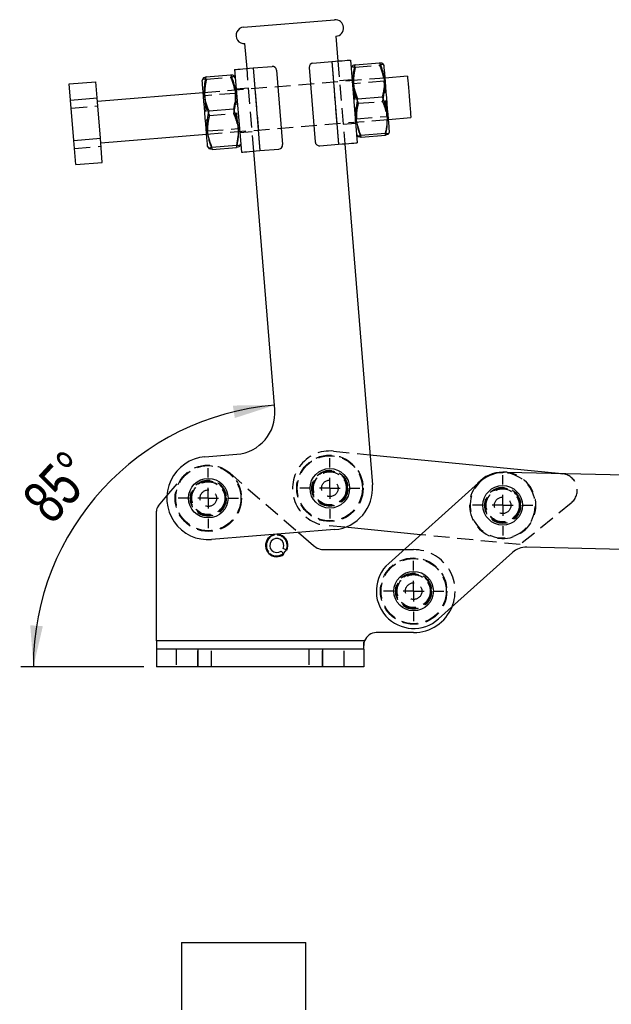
# Model space of a CAD drawing. Extents: x 32 to 386, y 7 to 320.
# Tile 3 of 9: x 45 to 93, y 202 to 281. Entities that reach past the tile are written whole.
import ezdxf

# ---------------------------------------------------------------- set-up
doc = ezdxf.new("R2010")
doc.units = 0
doc.linetypes.add('HIDDEN', pattern=[1.905, 1.27, -0.635])
doc.layers.get('0').update_dxf_attribs({"linetype": 'CONTINUOUS'})
doc.styles.add('SLDTEXTSTYLE0', font='TXT', dxfattribs={"width": 0.75})
doc.dimstyles.new('SLDDIMSTYLE3', dxfattribs={"dimtxt": 3.5, "dimasz": 3.302, "dimexe": 0, "dimexo": 0.0625, "dimgap": 0.875, "dimtad": 1, "dimdec": 4, "dimlfac": 3, "dimzin": 12, "dimtxsty": 'SLDTEXTSTYLE0', "dimsah": 1, "dimcen": 0.09, "dimazin": 3, "dimtfac": 1, "dimtdec": 0, "dimtofl": 0, "dimtmove": 0, "dimatfit": 3, "dimtolj": 1, "dimtzin": 12})

# ---------------------------------------------------------------- blocks, each defined once
blk = doc.blocks.new('_D_9')
at = {"color": 179, "linetype": 'CONTINUOUS'}
blk.add_line((55.458, 228.855), (45.568, 228.855), dxfattribs=at)
blk.add_arc((67.645, 228.855), 21.077, 94.64959, 180, dxfattribs=at)
for points in [[(65.937, 249.863), (62.596, 249.842), (62.757, 248.839)], [(46.568, 228.855), (47.331, 232.108), (46.318, 232.186)]]:
    blk.add_solid(points, dxfattribs=at)
at = {"color": 179, "linetype": 'CONTINUOUS', "insert": (45.47, 242.547, 0.033), "char_height": 3.5, "attachment_point": 1, "rotation": 47.37759, "style": 'SLDTEXTSTYLE0'}
blk.add_mtext('85°', dxfattribs=at)
blk = doc.blocks.new('SW_CENTERMARKSYMBOL_8')
at = {"color": 0, "linetype": 'CONTINUOUS'}
for p, q in [((0, 1.667), (0, 2.421)), ((0, 0), (0, 0.833)), ((-1.667, 0), (-2.421, 0)), ((0, 0), (-0.833, 0)), ((0, 0), (0, -0.833)), ((0, 0), (0.833, 0)), ((1.667, 0), (2.421, 0)), ((0, -1.667), (0, -2.421))]:
    blk.add_line(p, q, dxfattribs=at)
blk = doc.blocks.new('SW_CENTERMARKSYMBOL_9')
at = {"color": 0, "linetype": 'CONTINUOUS'}
for p, q in [((0, 1.667), (0, 2.421)), ((0, 0), (0, 0.833)), ((-1.667, 0), (-2.421, 0)), ((0, 0), (-0.833, 0)), ((0, 0), (0, -0.833)), ((0, 0), (0.833, 0)), ((1.667, 0), (2.421, 0)), ((0, -1.667), (0, -2.421))]:
    blk.add_line(p, q, dxfattribs=at)
blk = doc.blocks.new('SW_CENTERMARKSYMBOL_10')
at = {"color": 0, "linetype": 'CONTINUOUS'}
for p, q in [((0, 1.667), (0, 2.421)), ((0, 0), (0, 0.833)), ((-1.667, 0), (-2.421, 0)), ((0, 0), (-0.833, 0)), ((0, 0), (0, -0.833)), ((0, 0), (0.833, 0)), ((1.667, 0), (2.421, 0)), ((0, -1.667), (0, -2.421))]:
    blk.add_line(p, q, dxfattribs=at)
blk = doc.blocks.new('SW_CENTERMARKSYMBOL_11')
at = {"color": 0, "linetype": 'CONTINUOUS'}
for p, q in [((0, 1.667), (0, 2.421)), ((0, 0), (0, 0.833)), ((-1.667, 0), (-2.421, 0)), ((0, 0), (-0.833, 0)), ((0, 0), (0, -0.833)), ((0, 0), (0.833, 0)), ((1.667, 0), (2.421, 0)), ((0, -1.667), (0, -2.421))]:
    blk.add_line(p, q, dxfattribs=at)

msp = doc.modelspace()

# ---------------------------------------------------------------- linework, layer by layer
at = {"color": 7, "linetype": 'CONTINUOUS'}
for p, q in [((63.465424, 280.249762), (70.774625, 280.844214)), ((70.882707, 279.515266), (71.04483, 277.521848)), ((63.73563, 276.927396), (63.573507, 278.920814)), ((64.233984, 276.967928), (65.74566, 277.090872)), ((64.233984, 276.967928), (64.774395, 270.323199)), ((68.729584, 276.999118), (69.215954, 271.018862)), ((69.0348, 277.358375), (70.546476, 277.481317)), ((70.546476, 277.481317), (71.086886, 270.836591)), ((72.041539, 277.602911), (72.581949, 270.958182)), ((72.183722, 277.124479), (72.09558, 276.938438)), ((72.423253, 277.218391), (74.384866, 277.377928)), ((74.753471, 277.154602), (74.640424, 277.318169)), ((60.223213, 276.151741), (60.135071, 275.965698)), ((60.462744, 276.245653), (62.424357, 276.40519)), ((62.792962, 276.181861), (62.679914, 276.345432)), ((62.738921, 276.846334), (63.279331, 270.201608)), ((66.104917, 276.785654), (66.591286, 270.805401)), ((76.628609, 276.303803), (74.834532, 276.157893)), ((49.456188, 275.682864), (51.582501, 275.855794)), ((49.5618, 274.384285), (49.456188, 275.682864)), ((51.688113, 274.557215), (51.582501, 275.855794)), ((49.5618, 274.384285), (51.688113, 274.557215)), ((51.951597, 271.317502), (51.688113, 274.557215)), ((60.216133, 274.968989), (51.710882, 274.277265)), ((72.645275, 274.488479), (74.606888, 274.648015)), ((49.825284, 271.144571), (49.5618, 274.384285)), ((60.684766, 273.515741), (62.646379, 273.675278)), ((75.104738, 272.83553), (76.898814, 272.98144)), ((51.981087, 270.954899), (60.486338, 271.646626)), ((72.527908, 271.622655), (72.644955, 271.453301)), ((72.881905, 271.578947), (74.843518, 271.738484)), ((72.896513, 271.399329), (74.858127, 271.558866)), ((75.100668, 271.659133), (75.185799, 271.838819)), ((49.825284, 271.144571), (51.951597, 271.317502)), ((49.983154, 269.203437), (49.825284, 271.144571)), ((52.109468, 269.376367), (51.951597, 271.317502)), ((60.567399, 270.649917), (60.684446, 270.480563)), ((60.921396, 270.60621), (62.883009, 270.765746)), ((63.140159, 270.686395), (63.22529, 270.866081)), ((69.57521, 270.713647), (71.086886, 270.836591)), ((71.58524, 270.87712), (73.814434, 243.467621)), ((60.936004, 270.426591), (62.897617, 270.586128)), ((65.964824, 249.517896), (64.27604, 270.282671)), ((64.774395, 270.323199), (66.286071, 270.446144)), ((49.983154, 269.203437), (52.109468, 269.376367)), ((60.354445, 245.71727), (62.912665, 245.925328)), ((73.617716, 245.886409), (88.754215, 244.396886)), ((84.278893, 244.488588), (84.401513, 244.485767)), ((84.635337, 244.488757), (94.098434, 244.277684)), ((75.120537, 237.160621), (82.334212, 243.636676)), ((56.615382, 241.781224), (57.296914, 242.587981)), ((56.457984, 230.938239), (56.457984, 241.351003)), ((70.762276, 239.875052), (60.894856, 239.072542)), ((77.679301, 239.457744), (71.605286, 240.055464)), ((67.869443, 239.63978), (69.08199, 238.587783)), ((66.938177, 238.209971), (66.640058, 238.359089)), ((69.955763, 238.261573), (76.346886, 238.261573)), ((93.964639, 238.279176), (86.216522, 238.451996)), ((66.474535, 238.148996), (66.689278, 237.894052)), ((85.06596, 238.025956), (79.128765, 232.695857)), ((77.124651, 231.594906), (74.124651, 231.594906)), ((56.457984, 230.938239), (56.457984, 230.271573)), ((73.185437, 230.938239), (56.457984, 230.938239)), ((56.457984, 230.271573), (56.457984, 228.854906)), ((59.791318, 230.271573), (56.457984, 230.271573)), ((59.791318, 230.271573), (59.791318, 228.854906)), ((69.791317, 230.271573), (59.791318, 230.271573)), ((69.791317, 230.271573), (69.791317, 228.854906)), ((73.124651, 230.271573), (69.791317, 230.271573)), ((73.124651, 230.423426), (73.185437, 230.938239)), ((73.124651, 230.423426), (73.185437, 230.938239)), ((73.124651, 230.271573), (73.124651, 230.773499)), ((73.124651, 230.271573), (73.124651, 228.854906)), ((59.791318, 228.854906), (56.457984, 228.854906)), ((69.791317, 228.854906), (59.791318, 228.854906)), ((73.124651, 228.854906), (69.791317, 228.854906)), ((58.471643, 206.686418), (58.471643, 201.286423)), ((58.471643, 206.686418), (68.471641, 206.686418)), ((68.471641, 201.286423), (68.471641, 206.686418))]:
    msp.add_line(p, q, dxfattribs=at)
at = {"color": 7, "linetype": 'HIDDEN'}
for p, q in [((64.27604, 270.282671), (63.73563, 276.927396)), ((64.233984, 276.967928), (64.774395, 270.323199)), ((70.546476, 277.481317), (71.086886, 270.836591)), ((71.04483, 277.521848), (71.58524, 270.87712)), ((72.437861, 277.038773), (74.399475, 277.198309)), ((74.834532, 276.157893), (60.216133, 274.968989)), ((60.477352, 276.066032), (62.438966, 276.225569)), ((63.863977, 275.349274), (62.867268, 275.268212)), ((72.169886, 276.024788), (71.173177, 275.943726)), ((72.295372, 275.700559), (72.18547, 275.833174)), ((74.756333, 275.900706), (72.295372, 275.700559)), ((74.843361, 276.049338), (74.756333, 275.900706)), ((60.334863, 274.727821), (60.224961, 274.860434)), ((62.795824, 274.927968), (60.334863, 274.727821)), ((62.882852, 275.0766), (62.795824, 274.927968)), ((49.614059, 273.741729), (51.740371, 273.914662)), ((72.674491, 274.129241), (74.636105, 274.288778)), ((60.713982, 273.156501), (62.675596, 273.316038)), ((72.525047, 272.87655), (74.986007, 273.076698)), ((74.986007, 273.076698), (75.095909, 272.944083)), ((60.486338, 271.646626), (75.104738, 272.83553)), ((71.456893, 272.455245), (72.453602, 272.536305)), ((72.438018, 272.727919), (72.525047, 272.87655)), ((60.477509, 271.755181), (60.564538, 271.90381)), ((60.564538, 271.90381), (63.025498, 272.10396)), ((63.025498, 272.10396), (63.1354, 271.971345)), ((63.150984, 271.779731), (64.147693, 271.860793)), ((49.877542, 270.502016), (52.003855, 270.674949)), ((70.686199, 246.174889), (73.617716, 245.886409)), ((57.296914, 242.587981), (58.587575, 244.115788)), ((62.372198, 244.409153), (67.869443, 239.63978)), ((88.754215, 244.396886), (89.067067, 244.3661)), ((89.778948, 242.005714), (85.686674, 238.66977)), ((71.605286, 240.055464), (70.098601, 240.203731)), ((85.686674, 238.66977), (77.679301, 239.457744)), ((76.346886, 238.261573), (77.124651, 238.261573)), ((73.185437, 230.938239), (56.457984, 230.938239)), ((56.457984, 230.938239), (56.457984, 230.271573)), ((58.041317, 230.271573), (58.041317, 228.854906)), ((59.791318, 228.854906), (59.791318, 230.271573)), ((60.874651, 228.854906), (60.874651, 230.271573)), ((68.707984, 230.271573), (68.707984, 228.854906)), ((69.791317, 228.854906), (69.791317, 230.271573)), ((71.541317, 228.854906), (71.541317, 230.271573))]:
    msp.add_line(p, q, dxfattribs=at)
at = {"color": 7, "linetype": 'CONTINUOUS', "flags": 128}
for points in [[(62.738921, 276.846334), (62.767648, 276.848671), (62.852726, 276.85559), (62.990884, 276.866828), (63.176815, 276.881948), (63.403372, 276.900376), (63.661848, 276.921396), (63.942312, 276.944207), (64.233984, 276.967928)], [(70.546476, 277.481317), (70.838148, 277.50504), (71.118611, 277.527849), (71.377088, 277.548872), (71.603645, 277.567297), (71.789575, 277.582419), (71.927734, 277.593655), (72.012812, 277.600574), (72.041539, 277.602911)], [(75.150602, 272.271606), (75.128017, 272.549291), (75.100877, 272.883003), (75.069961, 273.263134), (75.036159, 273.678754), (75.000443, 274.117907), (74.963841, 274.567956), (74.927406, 275.015955), (74.892185, 275.449017), (74.859193, 275.854682), (74.829377, 276.221282), (74.803597, 276.538267), (74.782593, 276.796524), (74.766971, 276.988615), (74.757178, 277.109022), (74.753497, 277.154276), (74.753471, 277.154602)], [(76.628609, 276.303803), (76.62862, 276.303676), (76.632136, 276.260423), (76.641807, 276.141524), (76.657177, 275.952538), (76.677529, 275.7023), (76.70191, 275.402516), (76.729182, 275.067197), (76.758067, 274.712026), (76.787217, 274.353611), (76.815267, 274.008708), (76.840907, 273.693447), (76.862938, 273.422569), (76.880328, 273.20874), (76.892266, 273.061956), (76.898193, 272.989082), (76.898814, 272.98144)], [(60.532201, 271.082704), (60.509617, 271.36039), (60.482477, 271.694099), (60.451561, 272.07423), (60.417759, 272.48985), (60.382043, 272.929003), (60.345441, 273.379052), (60.309005, 273.827051), (60.273785, 274.260113), (60.240792, 274.66578), (60.210977, 275.032378), (60.185197, 275.349366), (60.164193, 275.60762), (60.14857, 275.799714), (60.138778, 275.920118), (60.135097, 275.965372), (60.135071, 275.965698)], [(75.185799, 271.838819), (75.185281, 271.845191), (75.179651, 271.91442), (75.167979, 272.057933), (75.150602, 272.271606)], [(60.567399, 270.649917), (60.566881, 270.65629), (60.561251, 270.725516), (60.549579, 270.869029), (60.532201, 271.082704)], [(71.086886, 270.836591), (71.378558, 270.860312), (71.659022, 270.883123), (71.917499, 270.904143), (72.144056, 270.922569), (72.329986, 270.937691), (72.468145, 270.948926), (72.553222, 270.955845), (72.581949, 270.958182)], [(63.279331, 270.201608), (63.308059, 270.203945), (63.393136, 270.210864), (63.531295, 270.2221), (63.717225, 270.237222), (63.943782, 270.255647), (64.202259, 270.276668), (64.482723, 270.299479), (64.774395, 270.323199)], [(66.878538, 238.239802), (66.813183, 238.125473), (66.646318, 237.945054)]]:
    msp.add_lwpolyline(points, dxfattribs=at)
at = {"color": 7, "linetype": 'HIDDEN', "flags": 128}
for points in [[(72.295372, 275.700559), (72.295373, 275.700551), (72.29855, 275.661493), (72.307746, 275.548418), (72.322466, 275.367424), (72.341916, 275.128267), (72.365049, 274.843841), (72.390615, 274.529482), (72.417238, 274.20213), (72.443482, 273.879441), (72.467933, 273.578805), (72.489272, 273.316433), (72.506348, 273.106468)], [(74.986007, 273.076698), (74.982993, 273.113767), (74.97395, 273.224952), (74.959366, 273.404265), (74.940028, 273.642043), (74.916978, 273.925463), (74.891458, 274.239247), (74.864844, 274.566481), (74.838572, 274.889521), (74.814057, 275.190952), (74.79262, 275.454526), (74.775419, 275.66603), (74.763379, 275.814066), (74.757151, 275.890651), (74.756333, 275.900706)], [(60.334863, 274.727821), (60.334864, 274.727814), (60.33804, 274.688755), (60.347237, 274.57568), (60.361957, 274.394686), (60.381407, 274.15553), (60.404539, 273.871104), (60.430106, 273.556741), (60.456729, 273.229393), (60.482973, 272.9067), (60.507424, 272.606067), (60.528762, 272.343695), (60.545838, 272.13373)], [(63.025498, 272.10396), (63.022483, 272.141027), (63.013441, 272.252212), (62.998857, 272.431527), (62.979519, 272.669303), (62.956469, 272.952723), (62.930949, 273.266509), (62.904335, 273.593741), (62.878063, 273.916781), (62.853548, 274.218211), (62.832111, 274.481785), (62.81491, 274.69329), (62.80287, 274.841326), (62.796642, 274.91791), (62.795824, 274.927968)], [(60.564538, 271.90381), (60.56372, 271.913868), (60.557491, 271.990453), (60.547492, 272.1134)], [(84.278893, 244.438588), (83.836674, 244.40095), (83.627812, 244.356293)], [(66.957984, 238.594906), (66.920961, 238.349277), (66.878538, 238.239802)]]:
    msp.add_lwpolyline(points, dxfattribs=at)
at = {"color": 7, "linetype": 'HIDDEN'}
for centre, radius in [((70.3924, 243.18931), 2.666667), ((70.3924, 243.18931), 2.616667), ((60.624651, 242.394906), 2.666667), ((60.624651, 242.394906), 2.616667), ((70.3924, 243.18931), 1.45), ((70.3924, 243.18931), 1.4), ((70.3924, 243.18931), 1.333333), ((70.3924, 243.18931), 1.322917), ((60.624651, 242.394906), 1.45), ((60.624651, 242.394906), 1.4), ((60.624651, 242.394906), 1.333333), ((60.624651, 242.394906), 1.322917), ((70.3924, 243.18931), 0.666667), ((60.624651, 242.394906), 0.666667), ((84.278893, 241.821922), 1.45), ((84.278893, 241.821922), 1.4), ((84.278893, 241.821922), 1.333333), ((84.278893, 241.821922), 1.322917), ((84.278893, 241.821922), 0.666667), ((77.124651, 234.928239), 2.666667), ((77.124651, 234.928239), 2.616667), ((77.124651, 234.928239), 1.45), ((77.124651, 234.928239), 1.4), ((77.124651, 234.928239), 1.333333), ((77.124651, 234.928239), 1.322917), ((77.124651, 234.928239), 0.666667)]:
    msp.add_circle(centre, radius, dxfattribs=at)
at = {"color": 7, "linetype": 'CONTINUOUS'}
for centre in [(70.3924, 243.18931), (60.624651, 242.394906), (84.278893, 241.821922), (77.124651, 234.928239)]:
    msp.add_circle(centre, 1.5875, dxfattribs=at)
for centre, radius, start, end in [((63.519466, 279.585288), 0.666667, 94.64958889, 274.64958889), ((70.828666, 280.179739), 0.666667, 274.64958889, 94.64958889), ((65.77268, 276.758635), 0.333333, 4.64958889, 94.64958889), ((69.06182, 277.026138), 0.333333, 94.64958889, 184.64958889), ((66.25905, 270.77838), 0.333333, 274.64958889, 4.64958889), ((69.54819, 271.045883), 0.333333, 184.64958889, 274.64958889), ((62.64246, 249.247691), 3.333333, 274.64958889, 4.64958889), ((60.624651, 242.394906), 3.333333, 94.64958889, 274.64958889), ((84.278893, 241.821922), 2.666667, 90, 138.41510074), ((84.561006, 241.156251), 3.333334, 88.72224321, 131.91580982), ((84.278893, 241.821922), 2.616667, 104.4077355, 121.52700775), ((70.492071, 243.197416), 3.333333, 274.64958889, 4.64958889), ((57.124651, 241.351004), 0.666667, 139.80953762, 180), ((66.124651, 238.594906), 0.9, 334.67793717, 308.85587181), ((66.124651, 238.594906), 0.566793, 335.41421889, 308.11959009), ((69.955764, 239.594906), 1.333333, 229.0553139, 270), ((86.179357, 236.785744), 1.666666, 88.72224321, 131.91580982), ((77.124651, 234.928239), 3, 131.91580982, 311.91580982), ((77.124651, 234.928239), 3.333333, 270, 337.75773078), ((74.124651, 230.594906), 1, 90, 159.9199106)]:
    msp.add_arc(centre, radius, start, end, dxfattribs=at)
at = {"color": 7, "linetype": 'HIDDEN'}
for centre, radius, start, end in [((70.3924, 243.18931), 3, 84.37984153, 264.37984153), ((84.278893, 241.821922), 2.666667, 138.41510074, 87.36448881), ((84.278893, 241.821922), 2.616667, 121.52700775, 90), ((88.936489, 243.039176), 1.333333, 309.18627376, 84.37984153), ((66.124651, 238.594906), 0.855342, 334.74331771, 308.79049127), ((66.124651, 238.594906), 0.833333, 0, 308.75569204), ((77.124651, 234.928239), 3.333333, 337.75773078, 90)]:
    msp.add_arc(centre, radius, start, end, dxfattribs=at)
for points, knots in [([(72.196979, 277.118198), (72.189652, 277.112591), (72.161785, 277.091265), (72.245247, 277.064536), (72.373266, 277.047413), (72.437861, 277.038773)], [0, 0, 0, 0, 0.150192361, 0.571202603, 1, 1, 1, 1]), ([(72.437861, 277.038773), (72.385547, 276.780321), (72.279784, 276.257812), (72.287423, 275.497013), (72.425317, 274.780361), (72.590927, 274.347603), (72.674491, 274.129241)], [0, 0, 0, 0, 0.2646049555, 0.5349479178, 0.7653430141, 1, 1, 1, 1]), ([(74.399475, 277.198309), (74.468211, 277.219578), (74.607172, 277.262576), (74.672793, 277.30166), (74.639813, 277.316155), (74.638404, 277.316774)], [0, 0, 0, 0, 0.4837296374, 0.9779488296, 1, 1, 1, 1]), ([(74.636105, 274.288778), (74.688419, 274.54723), (74.794182, 275.069738), (74.786543, 275.830538), (74.648649, 276.547189), (74.483039, 276.979947), (74.399475, 277.198309)], [0, 0, 0, 0, 0.264604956, 0.534947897, 0.765342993, 1, 1, 1, 1]), ([(60.23647, 276.14546), (60.229143, 276.139852), (60.201276, 276.118522), (60.284737, 276.091796), (60.412756, 276.074673), (60.477352, 276.066032)], [0, 0, 0, 0, 0.150192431, 0.571202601, 1, 1, 1, 1]), ([(62.438966, 276.225569), (62.507701, 276.246837), (62.646663, 276.289835), (62.712285, 276.328923), (62.679304, 276.343417), (62.677895, 276.344036)], [0, 0, 0, 0, 0.483729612, 0.977948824, 1, 1, 1, 1]), ([(62.675596, 273.316038), (62.72791, 273.57449), (62.833673, 274.096998), (62.826034, 274.857797), (62.68814, 275.574449), (62.52253, 276.007207), (62.438966, 276.225569)], [0, 0, 0, 0, 0.264604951, 0.534947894, 0.765342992, 1, 1, 1, 1]), ([(60.477352, 276.066032), (60.425038, 275.80758), (60.319275, 275.285073), (60.326914, 274.524274), (60.464808, 273.807621), (60.630418, 273.374863), (60.713982, 273.156501)], [0, 0, 0, 0, 0.2646049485, 0.5349472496, 0.7653430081, 1, 1, 1, 1]), ([(72.674491, 274.129241), (72.634652, 273.956166), (72.554605, 273.60841), (72.504421, 273.022167), (72.559788, 272.373359), (72.721512, 271.815679), (72.855987, 271.495745), (72.896513, 271.399329)], [0, 0, 0, 0, 0.188964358, 0.379682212, 0.630820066, 0.888742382, 1, 1, 1, 1]), ([(74.858127, 271.558866), (74.88254, 271.660565), (74.962141, 271.992151), (75.032761, 272.568391), (74.984459, 273.216156), (74.839147, 273.792444), (74.704033, 274.122729), (74.636105, 274.288778)], [0, 0, 0, 0, 0.11125796, 0.362750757, 0.620315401, 0.809114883, 1, 1, 1, 1]), ([(60.713982, 273.156501), (60.674143, 272.983427), (60.594095, 272.635671), (60.543912, 272.049427), (60.599279, 271.400621), (60.761002, 270.842939), (60.895478, 270.523007), (60.936004, 270.426591)], [0, 0, 0, 0, 0.188963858, 0.379682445, 0.630819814, 0.888742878, 1, 1, 1, 1]), ([(62.897617, 270.586128), (62.922031, 270.687826), (63.001632, 271.019411), (63.072251, 271.595652), (63.02395, 272.243416), (62.878638, 272.819704), (62.743524, 273.149988), (62.675596, 273.316038)], [0, 0, 0, 0, 0.111257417, 0.362750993, 0.62031517, 0.809114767, 1, 1, 1, 1])]:
    msp.add_open_spline(points, degree=3, knots=knots, dxfattribs=at)
at = {"color": 7, "linetype": 'CONTINUOUS'}
for points, knots in [([(72.423253, 277.218391), (72.347569, 277.196556), (72.218068, 277.159194), (72.20317, 277.130233), (72.196979, 277.118198)], [0, 0, 0, 0, 0.584431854, 1, 1, 1, 1]), ([(72.645275, 274.488479), (72.604748, 274.584897), (72.472612, 274.899262), (72.309807, 275.456518), (72.252801, 276.103575), (72.303081, 276.695771), (72.38305, 277.043548), (72.423253, 277.218391)], [0, 0, 0, 0, 0.11125807, 0.362750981, 0.620315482, 0.80911517, 1, 1, 1, 1]), ([(74.384866, 277.377928), (74.452149, 277.213566), (74.58734, 276.883315), (74.731593, 276.312884), (74.781795, 275.663657), (74.712312, 275.087172), (74.631302, 274.749713), (74.606888, 274.648015)], [0, 0, 0, 0, 0.188964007, 0.379682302, 0.630820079, 0.888742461, 1, 1, 1, 1]), ([(74.638404, 277.316774), (74.621072, 277.328716), (74.585114, 277.353494), (74.4532, 277.36959), (74.384866, 277.377928)], [0, 0, 0, 0, 0.481982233, 1, 1, 1, 1]), ([(60.462744, 276.245653), (60.38706, 276.223818), (60.257559, 276.186456), (60.242661, 276.157495), (60.23647, 276.14546)], [0, 0, 0, 0, 0.584431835, 1, 1, 1, 1]), ([(60.684766, 273.515741), (60.644239, 273.612159), (60.512104, 273.926525), (60.349298, 274.48378), (60.292292, 275.130835), (60.342572, 275.723031), (60.42254, 276.070809), (60.462744, 276.245653)], [0, 0, 0, 0, 0.111258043, 0.362750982, 0.620314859, 0.809114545, 1, 1, 1, 1]), ([(62.424357, 276.40519), (62.49164, 276.240827), (62.626829, 275.910575), (62.771085, 275.340146), (62.821285, 274.690919), (62.751803, 274.114434), (62.670793, 273.776975), (62.646379, 273.675278)], [0, 0, 0, 0, 0.188964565, 0.379682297, 0.63082008, 0.888742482, 1, 1, 1, 1]), ([(62.677895, 276.344036), (62.660563, 276.355978), (62.624604, 276.380756), (62.492691, 276.396852), (62.424357, 276.40519)], [0, 0, 0, 0, 0.481982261, 1, 1, 1, 1]), ([(74.606888, 274.648015), (74.700278, 274.401414), (74.889083, 273.902863), (75.004482, 273.150827), (74.984204, 272.421311), (74.890699, 271.967479), (74.843518, 271.738484)], [0, 0, 0, 0, 0.264604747, 0.534947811, 0.765343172, 1, 1, 1, 1]), ([(72.881905, 271.578947), (72.788515, 271.82555), (72.59971, 272.324102), (72.484311, 273.076136), (72.504589, 273.805652), (72.598094, 274.259484), (72.645275, 274.488479)], [0, 0, 0, 0, 0.264605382, 0.534947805, 0.765343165, 1, 1, 1, 1]), ([(60.921396, 270.60621), (60.828006, 270.852811), (60.639201, 271.351362), (60.523802, 272.103398), (60.54408, 272.832914), (60.637585, 273.286746), (60.684766, 273.515741)], [0, 0, 0, 0, 0.264604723, 0.534947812, 0.765343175, 1, 1, 1, 1]), ([(62.646379, 273.675278), (62.739769, 273.428675), (62.928573, 272.930123), (63.043973, 272.178089), (63.023695, 271.448573), (62.93019, 270.994741), (62.883009, 270.765746)], [0, 0, 0, 0, 0.264605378, 0.534947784, 0.765343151, 1, 1, 1, 1]), ([(72.896513, 271.399329), (72.822393, 271.408994), (72.672546, 271.428534), (72.614867, 271.470849), (72.690324, 271.521918), (72.817655, 271.559822), (72.881905, 271.578947)], [0, 0, 0, 0, 0.26460495, 0.534947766, 0.765343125, 1, 1, 1, 1]), ([(74.843518, 271.738484), (74.917638, 271.72882), (75.067486, 271.709282), (75.125163, 271.666968), (75.049708, 271.615894), (74.922376, 271.577991), (74.858127, 271.558866)], [0, 0, 0, 0, 0.264604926, 0.534947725, 0.765343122, 1, 1, 1, 1]), ([(60.936004, 270.426591), (60.861884, 270.436255), (60.712037, 270.455794), (60.654359, 270.498108), (60.729814, 270.549181), (60.857146, 270.587084), (60.921396, 270.60621)], [0, 0, 0, 0, 0.26460492, 0.534947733, 0.765343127, 1, 1, 1, 1]), ([(62.883009, 270.765746), (62.957129, 270.756081), (63.106976, 270.736541), (63.164654, 270.694228), (63.089199, 270.643153), (62.961867, 270.605252), (62.897617, 270.586128)], [0, 0, 0, 0, 0.264604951, 0.534947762, 0.765343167, 1, 1, 1, 1]), ([(73.124651, 230.773499), (73.129575, 230.802232), (73.139516, 230.860231), (73.170037, 230.912078), (73.185437, 230.938239)], [0, 0, 0, 0, 0.495405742, 1, 1, 1, 1])]:
    msp.add_open_spline(points, degree=3, knots=knots, dxfattribs=at)

# ---------------------------------------------------------------- block references
at = {"color": 218, "linetype": 'CONTINUOUS'}
for name, p in [('SW_CENTERMARKSYMBOL_9', (70.3924, 243.18931)), ('SW_CENTERMARKSYMBOL_8', (60.624651, 242.394906)), ('SW_CENTERMARKSYMBOL_10', (84.278893, 241.821922)), ('SW_CENTERMARKSYMBOL_11', (77.124651, 234.928239))]:
    msp.add_blockref(name, p, dxfattribs=at)

# ---------------------------------------------------------------- dimensions: what is measured, and where the dimension line sits
at = {"color": 179, "linetype": 'CONTINUOUS'}
dim = msp.add_angular_dim_2l(base=(52.14902, 243.142078), line1=((65.964824, 249.517897), (63.573507, 278.920815)), line2=((56.457984, 228.854906), (73.124651, 228.854906)), dimstyle='SLDDIMSTYLE3', dxfattribs=at)
dim.commit()
dim.dimension.update_dxf_attribs({"geometry": '_D_9', "text_midpoint": (52.13586, 243.127791), "dimtype": 162})

doc.saveas('drawing.dxf')
